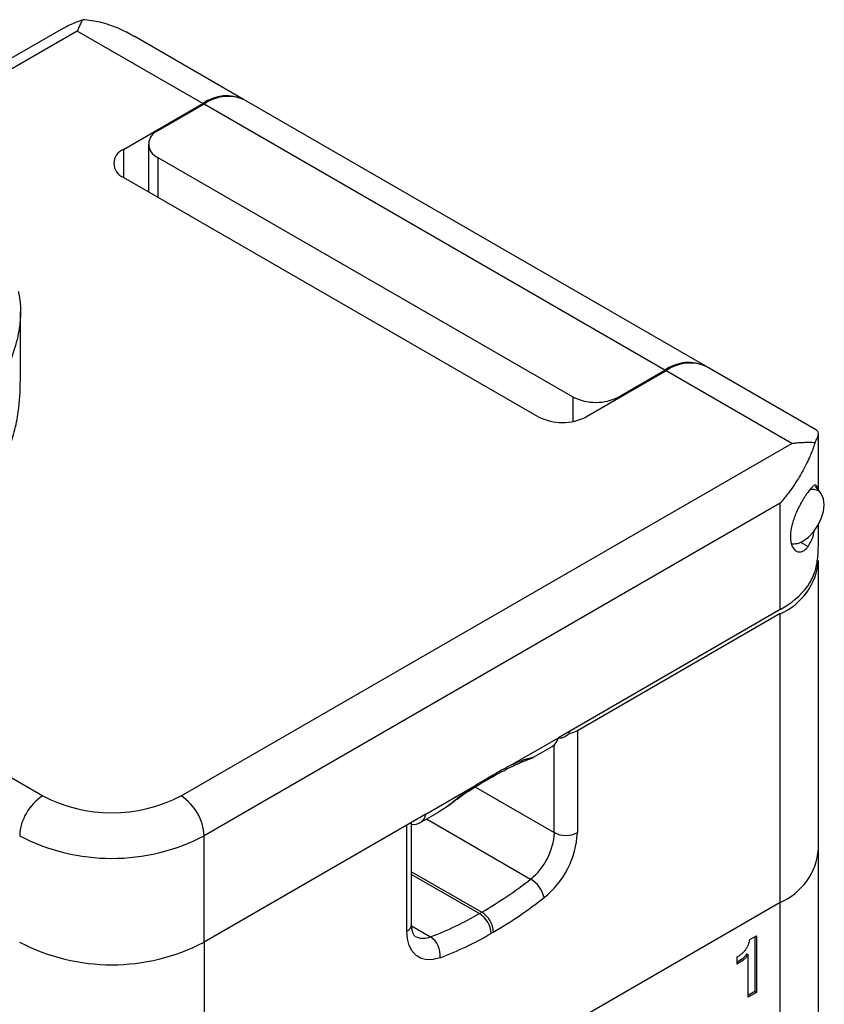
# Model space of a CAD drawing. Header units: inches. Extents: x 0.46 to 8.15, y 1.66 to 8.83.
# Tile 15 of 15: x 6.81 to 7.79, y 7.64 to 8.83. Entities that reach past the tile are written whole.
import ezdxf

# ---------------------------------------------------------------- set-up
doc = ezdxf.new("R2010")
doc.units = ezdxf.units.IN
doc.header["$MEASUREMENT"] = 0

msp = doc.modelspace()

# ---------------------------------------------------------------- linework, layer by layer
at = {"color": 7, "linetype": 'Continuous', "lineweight": 25}
for p, q in [((6.8641, 8.8141), (6.3861, 8.5381)), ((6.8838, 8.8121), (6.4336, 8.5522)), ((7.0355, 8.7245), (6.8838, 8.8121)), ((7.0847, 8.7294), (6.9523, 8.8058)), ((6.9395, 8.6691), (7.0355, 8.7245)), ((7.0369, 8.7237), (6.9812, 8.6916)), ((7.5937, 8.4023), (7.0369, 8.7237)), ((7.6429, 8.4072), (7.0861, 8.7286)), ((6.9697, 8.6755), (6.9697, 8.6179)), ((6.9395, 8.6691), (6.9395, 8.6353)), ((6.9812, 8.6594), (7.4823, 8.3701)), ((6.9812, 8.6594), (6.9812, 8.6112)), ((7.4406, 8.346), (6.9395, 8.6353)), ((6.8152, 8.3905), (6.8152, 8.4732)), ((7.5951, 8.4015), (7.499, 8.346)), ((7.538, 8.3701), (7.5937, 8.4023)), ((7.7468, 8.3139), (7.5951, 8.4015)), ((7.7767, 8.3299), (7.6443, 8.4064)), ((7.4823, 8.3701), (7.4823, 8.3402)), ((7.538, 8.3701), (7.538, 8.3685)), ((7.779, 8.2574), (7.779, 8.3256)), ((7.0091, 7.888), (7.7468, 8.3139)), ((7.7818, 8.2542), (7.775, 8.2619)), ((7.7329, 8.2416), (7.0369, 7.8398)), ((7.7329, 8.113), (7.7329, 8.2416)), ((7.779, 8.1896), (7.779, 8.2155)), ((7.7575, 8.1944), (7.7665, 8.1892)), ((7.779, 7.8236), (7.779, 8.1724)), ((7.7329, 8.113), (7.4649, 7.9583)), ((7.7329, 8.1082), (7.4879, 7.9667)), ((7.7329, 7.7594), (7.7329, 8.1082)), ((6.5622, 8.0496), (6.842, 7.888)), ((7.4767, 7.9651), (7.4791, 7.9638)), ((7.4879, 7.9667), (7.4879, 7.8436)), ((7.4066, 7.9246), (7.4649, 7.9583)), ((7.435, 7.9348), (7.4576, 7.9478)), ((7.46, 7.8436), (7.46, 7.9496)), ((7.3783, 7.9084), (7.3835, 7.912)), ((7.3811, 7.91), (7.3863, 7.9136)), ((7.3835, 7.912), (7.3863, 7.9136)), ((7.3788, 7.9075), (7.3816, 7.9092)), ((7.3048, 7.8659), (7.3632, 7.8996)), ((7.3647, 7.8986), (7.46, 7.8436)), ((7.3048, 7.8659), (7.0369, 7.7112)), ((7.2976, 7.8554), (7.3202, 7.8684)), ((7.2819, 7.8526), (7.0369, 7.7112)), ((7.2819, 7.7247), (7.2819, 7.8526)), ((7.2876, 7.7327), (7.2876, 7.856)), ((7.3057, 7.8601), (7.4314, 7.7875)), ((7.0369, 7.7112), (7.0369, 7.8398)), ((7.779, 7.4514), (7.779, 7.8236)), ((7.2876, 7.7962), (7.3724, 7.7473)), ((7.2876, 7.793), (7.3696, 7.7457)), ((7.0369, 7.3576), (7.7329, 7.7594)), ((7.7329, 7.5308), (7.7329, 7.7594)), ((7.3696, 7.7457), (7.3724, 7.7473)), ((7.2877, 7.7309), (7.3105, 7.7177)), ((7.3863, 7.7232), (7.3835, 7.7216)), ((7.0369, 7.7112), (7.0369, 7.3576)), ((7.6961, 7.7143), (7.7041, 7.7189)), ((7.7023, 7.7179), (7.7023, 7.6515)), ((7.7041, 7.7189), (7.7041, 7.6505)), ((7.6808, 7.6847), (7.6808, 7.6934)), ((7.6926, 7.697), (7.6943, 7.696)), ((7.6943, 7.6449), (7.6943, 7.696)), ((7.7023, 7.6515), (7.6943, 7.6469)), ((7.7041, 7.6505), (7.6943, 7.6449)), ((7.7023, 7.6515), (7.7041, 7.6505))]:
    msp.add_line(p, q, dxfattribs=at)
at = {"color": 7, "linetype": 'Continuous', "lineweight": 25, "flags": 128}
for points in [[(7.7603, 8.1958), (7.7669, 8.2005), (7.7731, 8.2069), (7.7784, 8.2146), (7.7826, 8.223), (7.7852, 8.2316), (7.7862, 8.2397), (7.7854, 8.2469), (7.783, 8.2527), (7.779, 8.2565), (7.7738, 8.2583), (7.769, 8.2581)], [(7.322, 7.6924), (7.3138, 7.6903), (7.3061, 7.69), (7.2992, 7.6916), (7.2932, 7.6951), (7.2884, 7.7003), (7.2848, 7.7072), (7.2826, 7.7153), (7.2819, 7.7247)]]:
    msp.add_lwpolyline(points, dxfattribs=at)
at = {"color": 7, "linetype": 'Continuous', "lineweight": 25}
for centre, radius, start, end in [((7.0641, 8.6859), 0.048, 63.6637, 126.557), ((7.0657, 8.684), 0.0491, 65.3927, 125.9177), ((6.9873, 8.6755), 0.0172, 110.7834, 249.2166), ((6.9459, 8.6522), 0.018, 110.7834, 249.2166), ((7.6223, 8.3637), 0.048, 63.6637, 126.557), ((7.6238, 8.3618), 0.0491, 65.3927, 125.9177), ((7.5102, 8.4239), 0.0605, 242.6097, 297.3903), ((7.4698, 8.4025), 0.0635, 242.6097, 297.3903), ((7.7496, 8.2121), 0.0195, 260.7329, 303.315), ((7.7029, 8.1784), 0.0764, 293.1381, 355.5417), ((7.6805, 8.2082), 0.1086, 298.8128, 322.3312), ((7.4755, 7.9892), 0.0256, 277.9773, 298.8888), ((7.4492, 7.9614), 0.016, 301.7368, 348.8511), ((6.8746, 7.837), 0.0605, 122.6055, 177.3945), ((6.9255, 8.0484), 0.1808, 242.4914, 297.5086), ((6.9765, 7.837), 0.0605, 2.6055, 57.3945), ((7.2901, 7.8686), 0.015, 260.712, 349.7256), ((7.3832, 7.8475), 0.077, 308.7977, 357.0904), ((7.3802, 7.8491), 0.1078, 308.7977, 357.0904), ((7.474, 7.8705), 0.0303, 242.6097, 297.3903), ((6.9255, 8.0539), 0.2414, 242.5243, 297.4757), ((7.7029, 7.8296), 0.0764, 293.1381, 355.5417), ((7.1185, 8.184), 0.5051, 300.1679, 308.2749), ((7.4124, 7.7565), 0.0364, 13.6778, 58.5858), ((7.1219, 8.1781), 0.5261, 300.1679, 308.2749), ((7.1746, 8.0805), 0.3874, 290.5423, 300.2198), ((7.3533, 7.7202), 0.0303, 2.6055, 57.3945), ((7.3561, 7.7219), 0.0303, 2.6055, 57.3945), ((7.2778, 7.7337), 0.0099, 294.3747, 354.3052), ((7.1804, 8.0703), 0.4035, 290.5423, 300.2198), ((6.9255, 7.9253), 0.2414, 242.5243, 297.4757), ((7.3018, 7.7371), 0.0212, 242.9006, 294.3028), ((7.2958, 7.6958), 0.0264, 352.7026, 56.0726)]:
    msp.add_arc(centre, radius, start, end, dxfattribs=at)
for points, knots in [([(6.8642, 8.814), (6.868, 8.8161), (6.8764, 8.8209), (6.8854, 8.8241), (6.8903, 8.8258)], [0, 0, 0, 0, 0.462808, 1, 1, 1, 1]), ([(6.8903, 8.8258), (6.89, 8.8253), (6.8892, 8.8241), (6.8881, 8.822), (6.8869, 8.8196), (6.8855, 8.8163), (6.8844, 8.8137), (6.8838, 8.8121)], [0, 0, 0, 0, 0.153378, 0.320051, 0.500027, 0.708049, 1, 1, 1, 1]), ([(6.9523, 8.8057), (6.9504, 8.8068), (6.9445, 8.8103), (6.9311, 8.8166), (6.9123, 8.8234), (6.8974, 8.8251), (6.8903, 8.8258)], [0, 0, 0, 0, 0.095563, 0.309425, 0.67054, 1, 1, 1, 1]), ([(6.8124, 8.4979), (6.8127, 8.4966), (6.8133, 8.4939), (6.814, 8.4898), (6.8146, 8.4855), (6.815, 8.4811), (6.8152, 8.4766), (6.8152, 8.4719), (6.8151, 8.4671), (6.8147, 8.4621), (6.8142, 8.457), (6.8135, 8.4518), (6.8112, 8.439), (6.8051, 8.4173), (6.7911, 8.3856), (6.7714, 8.3527), (6.752, 8.3263), (6.7364, 8.3072), (6.7264, 8.2955), (6.716, 8.2839), (6.7052, 8.2722), (6.6941, 8.2607), (6.6864, 8.253), (6.6826, 8.2491)], [0, 0, 0, 0, 0.022031, 0.044198, 0.066503, 0.088951, 0.111542, 0.134281, 0.15717, 0.180212, 0.203409, 0.226764, 0.250279, 0.373611, 0.500157, 0.626841, 0.750304, 0.793188, 0.835543, 0.877385, 0.91873, 0.959596, 1, 1, 1, 1]), ([(6.6826, 8.1842), (6.6902, 8.1877), (6.7057, 8.1948), (6.7269, 8.2084), (6.7493, 8.2266), (6.7715, 8.2506), (6.7889, 8.2779), (6.8006, 8.304), (6.808, 8.3275), (6.8139, 8.3558), (6.8147, 8.3775), (6.8151, 8.3906)], [0, 0, 0, 0, 0.093314, 0.188838, 0.286726, 0.42805, 0.573057, 0.670288, 0.765827, 0.859775, 1, 1, 1, 1]), ([(7.775, 8.3151), (7.7759, 8.3168), (7.7779, 8.3204), (7.7791, 8.3244), (7.779, 8.3272), (7.7781, 8.3289), (7.7771, 8.3296), (7.7767, 8.3299)], [0, 0, 0, 0, 0.2164844, 0.446591, 0.6912041, 0.8501593, 1, 1, 1, 1]), ([(7.775, 8.3151), (7.7747, 8.314), (7.774, 8.3118), (7.7728, 8.3083), (7.7715, 8.3047), (7.7699, 8.3009), (7.7676, 8.2953), (7.764, 8.2877), (7.7591, 8.2785), (7.7533, 8.2689), (7.7475, 8.2602), (7.7407, 8.2509), (7.7357, 8.245), (7.7329, 8.2416)], [0, 0, 0, 0, 0.046753, 0.095127, 0.145154, 0.196862, 0.250278, 0.369898, 0.500911, 0.617765, 0.750128, 0.854015, 1, 1, 1, 1]), ([(7.7468, 8.3139), (7.7483, 8.3141), (7.751, 8.3144), (7.7549, 8.3148), (7.7581, 8.315), (7.7626, 8.3152), (7.7682, 8.3153), (7.7728, 8.3152), (7.775, 8.3151)], [0, 0, 0, 0, 0.156468, 0.29196, 0.406476, 0.500015, 0.764954, 1, 1, 1, 1]), ([(7.7777, 8.2588), (7.7777, 8.2589), (7.7774, 8.2621), (7.7764, 8.2635), (7.7745, 8.2635), (7.7732, 8.2626), (7.771, 8.2608), (7.7686, 8.2577), (7.7665, 8.2551)], [0, 0, 0, 0, 0.010688, 0.340298, 0.505984, 0.613632, 0.671333, 1, 1, 1, 1]), ([(7.7665, 8.2551), (7.7661, 8.2546), (7.7654, 8.2536), (7.7643, 8.252), (7.7631, 8.2502), (7.762, 8.2484), (7.7608, 8.2465), (7.7588, 8.2433), (7.756, 8.2382), (7.7516, 8.229), (7.7468, 8.2161), (7.7445, 8.2009), (7.7468, 8.189), (7.7515, 8.1836), (7.756, 8.1824), (7.7592, 8.183), (7.762, 8.1845), (7.7643, 8.1865), (7.7658, 8.1883), (7.7665, 8.1892)], [0, 0, 0, 0, 0.021512, 0.042751, 0.063724, 0.08444, 0.104908, 0.125135, 0.186893, 0.250429, 0.365679, 0.499738, 0.633774, 0.749037, 0.812684, 0.874546, 0.915341, 0.957137, 1, 1, 1, 1]), ([(7.7665, 8.1892), (7.7686, 8.1927), (7.771, 8.1969), (7.7733, 8.2041), (7.7739, 8.2071), (7.7744, 8.2092)], [0, 0, 0, 0, 0.6329874, 0.7444373, 1, 1, 1, 1]), ([(7.7665, 8.1418), (7.7695, 8.1468), (7.7735, 8.1537), (7.7765, 8.1646), (7.7778, 8.1719), (7.7788, 8.1802), (7.7789, 8.1863), (7.779, 8.1896)], [0, 0, 0, 0, 0.391327, 0.530337, 0.674316, 0.823701, 1, 1, 1, 1]), ([(7.4791, 7.9638), (7.4772, 7.9624), (7.4737, 7.9596), (7.4687, 7.9575), (7.4659, 7.9575), (7.465, 7.9576)], [0, 0, 0, 0, 0.4211345, 0.8159914, 1, 1, 1, 1]), ([(7.3816, 7.9092), (7.3911, 7.9144), (7.4089, 7.9242), (7.4264, 7.9312), (7.4347, 7.9345)], [0, 0, 0, 0, 0.530221, 1, 1, 1, 1]), ([(7.4066, 7.9246), (7.4133, 7.9276), (7.4233, 7.9322), (7.4335, 7.9345), (7.4345, 7.9348), (7.4349, 7.935)], [0, 0, 0, 0, 0.53574, 0.806757, 1, 1, 1, 1]), ([(7.3299, 7.8747), (7.3366, 7.8798), (7.3529, 7.892), (7.3692, 7.9018), (7.3788, 7.9075)], [0, 0, 0, 0, 0.414038, 1, 1, 1, 1]), ([(7.32, 7.8687), (7.323, 7.8705), (7.3303, 7.8749), (7.3448, 7.8868), (7.3558, 7.8945), (7.3632, 7.8996)], [0, 0, 0, 0, 0.190789, 0.460178, 1, 1, 1, 1]), ([(7.2921, 7.7182), (7.2921, 7.7182), (7.2916, 7.7184), (7.291, 7.719), (7.2896, 7.7212), (7.2883, 7.7251), (7.2877, 7.7293), (7.2877, 7.7321), (7.2876, 7.7327)], [0, 0, 0, 0, 0.032343, 0.296671, 0.513725, 0.720033, 0.93894, 1, 1, 1, 1]), ([(7.6808, 7.6934), (7.6814, 7.6937), (7.6824, 7.6943), (7.684, 7.6953), (7.6854, 7.6964), (7.6868, 7.6975), (7.688, 7.6987), (7.6892, 7.6999), (7.6903, 7.7011), (7.6913, 7.7024), (7.6922, 7.7038), (7.6931, 7.7052), (7.6938, 7.7066), (7.6945, 7.708), (7.695, 7.7096), (7.6955, 7.7111), (7.6959, 7.7127), (7.696, 7.7138), (7.6961, 7.7143)], [0, 0, 0, 0, 0.079656, 0.154915, 0.226124, 0.293979, 0.358503, 0.420319, 0.479752, 0.536832, 0.593202, 0.648313, 0.703984, 0.759595, 0.816744, 0.875262, 0.936499, 1, 1, 1, 1]), ([(7.6926, 7.697), (7.6914, 7.6955), (7.6892, 7.6926), (7.6851, 7.6895), (7.6823, 7.6878), (7.6808, 7.6869)], [0, 0, 0, 0, 0.318456, 0.639403, 1, 1, 1, 1]), ([(7.6943, 7.696), (7.694, 7.6955), (7.6934, 7.6946), (7.6923, 7.6933), (7.691, 7.6919), (7.6894, 7.6905), (7.6876, 7.6891), (7.6855, 7.6876), (7.6833, 7.6861), (7.6817, 7.6852), (7.6808, 7.6847)], [0, 0, 0, 0, 0.078439, 0.168017, 0.268678, 0.383856, 0.513938, 0.660151, 0.821498, 1, 1, 1, 1])]:
    msp.add_open_spline(points, degree=3, knots=knots, dxfattribs=at)
for points in [[(7.3863, 7.9136), (7.393, 7.9175), (7.3998, 7.9212), (7.4066, 7.9246)], [(7.3632, 7.8996), (7.3699, 7.9039), (7.3767, 7.9081), (7.3835, 7.912)]]:
    msp.add_open_spline(points, degree=3, dxfattribs=at)

doc.saveas('drawing.dxf')
